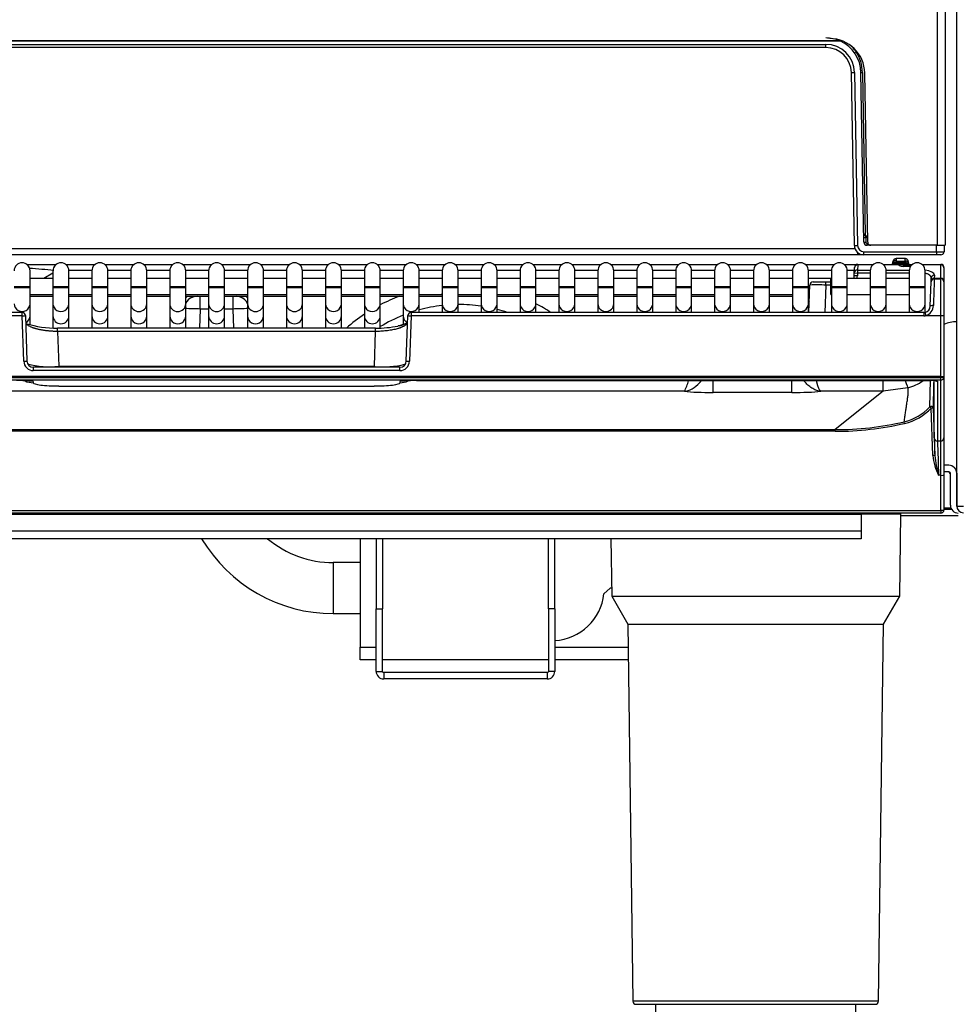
# Model space of a CAD drawing. Header units: millimetres. Extents: x 0 to 287, y 0 to 200.
# Tile 9 of 41: x 39 to 54, y 118 to 133. Entities that reach past the tile are written whole.
import ezdxf
from ezdxf.enums import TextEntityAlignment as Align

# ---------------------------------------------------------------- set-up
doc = ezdxf.new("R2010")
doc.units = ezdxf.units.MM
doc.layers.add('130.666_BW4C_CTM', color=7, linetype='Continuous')
doc.layers.add('Standard', color=7, linetype='Continuous')
doc.styles.add('SEACAD_Arial', font='arial.ttf')
doc.dimstyles.new('ISO', dxfattribs={"dimtxt": 3, "dimasz": 3, "dimexe": 1.5, "dimexo": 0, "dimgap": 1.5, "dimtad": 1, "dimdec": 0, "dimlfac": 10, "dimtxsty": 'SEACAD_Arial', "dimblk1": '_SE_FILLED', "dimblk2": '_SE_FILLED', "dimsah": 1, "dimcen": 1.5, "dimazin": 0, "dimtfac": 1, "dimtdec": 3, "dimtmove": 0, "dimatfit": 3, "dimfxl": 1, "dimtolj": 1, "dimarcsym": 0})

# ---------------------------------------------------------------- blocks, each defined once
blk = doc.blocks.new('SE')
at = {"layer": '130.666_BW4C_CTM', "color": 7, "linetype": 'Continuous'}
for p, q in [((53.59, 125.351), (53.59, 167.669)), ((53.289, 129.439), (53.289, 146.019)), ((53.409, 146.019), (53.409, 129.439)), ((51.767, 132.639), (32.21, 132.639)), ((51.756, 132.644), (32.221, 132.644)), ((32.439, 132.588), (51.538, 132.588)), ((51.538, 132.539), (32.439, 132.539)), ((51.538, 132.539), (51.538, 132.588)), ((52.011, 132.474), (52.011, 132.493)), ((51.985, 129.436), (51.938, 132.146)), ((51.988, 132.146), (52.035, 129.436)), ((52.134, 129.488), (52.088, 132.148)), ((52.111, 132.148), (52.154, 129.603)), ((52.194, 129.488), (52.148, 132.138)), ((52.162, 129.588), (52.157, 129.589)), ((52.162, 129.589), (52.193, 129.589)), ((52.193, 129.559), (52.163, 129.559)), ((52.163, 129.559), (52.164, 129.488)), ((31.982, 129.387), (51.996, 129.387)), ((52.184, 129.469), (52.199, 129.469)), ((52.184, 129.439), (52.184, 129.469)), ((53.271, 129.439), (52.184, 129.439)), ((53.27, 129.338), (53.271, 129.439)), ((53.271, 129.439), (53.391, 129.439)), ((53.289, 129.439), (53.409, 129.439)), ((53.391, 129.439), (53.39, 129.338)), ((52.038, 129.289), (31.94, 129.289)), ((52.038, 129.289), (52.038, 129.326)), ((52.12, 129.289), (52.038, 129.289)), ((52.135, 129.338), (53.27, 129.338)), ((52.135, 129.289), (52.135, 129.338)), ((53.27, 129.289), (52.135, 129.289)), ((52.784, 129.229), (52.638, 129.229)), ((53.27, 129.338), (53.27, 129.289)), ((53.34, 129.289), (53.27, 129.289)), ((39.014, 129.139), (39.474, 129.139)), ((39.624, 129.139), (40.084, 129.139)), ((40.234, 129.139), (40.694, 129.139)), ((40.844, 129.139), (41.304, 129.139)), ((41.454, 129.139), (41.914, 129.139)), ((42.064, 129.139), (42.524, 129.139)), ((42.674, 129.139), (43.134, 129.139)), ((43.284, 129.139), (43.744, 129.139)), ((43.894, 129.139), (44.354, 129.139)), ((44.504, 129.139), (44.964, 129.139)), ((45.114, 129.139), (45.574, 129.139)), ((45.724, 129.139), (46.184, 129.139)), ((46.334, 129.139), (46.794, 129.139)), ((46.944, 129.139), (47.404, 129.139)), ((47.554, 129.139), (48.014, 129.139)), ((48.164, 129.139), (48.624, 129.139)), ((48.774, 129.139), (49.234, 129.139)), ((49.384, 129.139), (49.844, 129.139)), ((49.994, 129.139), (50.454, 129.139)), ((50.604, 129.139), (51.064, 129.139)), ((51.214, 129.139), (51.674, 129.139)), ((51.824, 129.139), (52.033, 129.139)), ((51.984, 129.006), (51.987, 129.087)), ((51.987, 129.087), (51.987, 129.091)), ((52.037, 129.132), (52.034, 129.05)), ((52.034, 129.05), (52.034, 129.004)), ((52.034, 129.05), (52.234, 129.05)), ((52.037, 129.139), (52.037, 129.132)), ((52.037, 129.139), (52.284, 129.139)), ((52.275, 129.132), (52.037, 129.132)), ((52.434, 129.139), (52.673, 129.139)), ((52.675, 129.132), (52.443, 129.132)), ((52.483, 129.05), (52.844, 129.05)), ((52.587, 129.154), (52.584, 129.15)), ((52.591, 129.17), (52.589, 129.162)), ((52.59, 129.168), (52.59, 129.181)), ((52.617, 129.169), (52.623, 129.169)), ((52.622, 129.169), (52.64, 129.169)), ((52.64, 129.203), (52.639, 129.189)), ((52.639, 129.189), (52.781, 129.189)), ((52.64, 129.169), (52.782, 129.169)), ((52.64, 129.169), (52.64, 129.15)), ((52.782, 129.15), (52.64, 129.15)), ((52.64, 129.139), (52.64, 129.15)), ((52.673, 129.138), (52.673, 129.139)), ((52.673, 129.139), (52.753, 129.139)), ((52.675, 129.132), (52.673, 129.138)), ((52.753, 129.139), (52.894, 129.139)), ((52.753, 129.139), (52.753, 129.109)), ((52.865, 129.109), (52.754, 129.109)), ((52.864, 129.107), (52.754, 129.107)), ((52.782, 129.15), (52.782, 129.169)), ((52.831, 129.161), (52.831, 129.139)), ((53.045, 129.139), (53.339, 129.139)), ((53.339, 129.132), (53.053, 129.132)), ((53.339, 129.132), (53.339, 129.139)), ((53.339, 128.921), (53.339, 129.132)), ((53.389, 129.089), (53.389, 129.085)), ((53.389, 129.085), (53.389, 128.875)), ((39.064, 128.789), (39.064, 129.039)), ((39.424, 128.919), (39.064, 128.919)), ((39.424, 129.002), (39.28, 128.919)), ((39.424, 129.039), (39.424, 128.789)), ((40.034, 129.041), (39.674, 129.041)), ((39.674, 128.789), (39.674, 129.039)), ((40.034, 128.919), (39.674, 128.919)), ((40.034, 129.039), (40.034, 128.789)), ((40.644, 129.041), (40.284, 129.041)), ((40.284, 128.789), (40.284, 129.039)), ((40.644, 128.919), (40.284, 128.919)), ((40.644, 129.039), (40.644, 128.789)), ((41.254, 129.041), (40.894, 129.041)), ((40.894, 128.789), (40.894, 129.039)), ((41.254, 128.919), (40.894, 128.919)), ((41.254, 129.039), (41.254, 128.789)), ((41.864, 129.041), (41.504, 129.041)), ((41.504, 128.789), (41.504, 129.039)), ((41.864, 128.919), (41.504, 128.919)), ((41.864, 129.039), (41.864, 128.789)), ((42.474, 129.041), (42.114, 129.041)), ((42.114, 128.789), (42.114, 129.039)), ((42.474, 128.919), (42.114, 128.919)), ((42.474, 129.039), (42.474, 128.789)), ((43.084, 129.041), (42.724, 129.041)), ((42.724, 128.789), (42.724, 129.039)), ((43.084, 128.919), (42.724, 128.919)), ((43.084, 129.039), (43.084, 128.789)), ((43.694, 129.041), (43.334, 129.041)), ((43.334, 128.789), (43.334, 129.039)), ((43.694, 128.919), (43.334, 128.919)), ((43.694, 129.039), (43.694, 128.789)), ((44.304, 129.041), (43.944, 129.041)), ((43.944, 128.789), (43.944, 129.039)), ((44.304, 128.919), (43.944, 128.919)), ((44.304, 129.039), (44.304, 128.789)), ((44.914, 129.041), (44.554, 129.041)), ((44.554, 128.789), (44.554, 129.039)), ((44.914, 128.919), (44.554, 128.919)), ((44.914, 129.039), (44.914, 128.789)), ((45.524, 129.041), (45.164, 129.041)), ((45.164, 128.789), (45.164, 129.039)), ((45.489, 128.919), (45.164, 128.919)), ((45.524, 128.919), (45.489, 128.919)), ((45.524, 129.039), (45.524, 128.789)), ((46.134, 129.041), (45.774, 129.041)), ((45.774, 128.789), (45.774, 129.039)), ((46.134, 128.919), (45.774, 128.919)), ((46.134, 129.039), (46.134, 128.789)), ((46.744, 129.041), (46.384, 129.041)), ((46.384, 128.789), (46.384, 129.039)), ((46.744, 128.919), (46.384, 128.919)), ((46.744, 129.039), (46.744, 128.789)), ((47.354, 129.041), (46.994, 129.041)), ((46.994, 128.789), (46.994, 129.039)), ((47.354, 128.919), (46.994, 128.919)), ((47.354, 129.039), (47.354, 128.789)), ((47.964, 129.041), (47.604, 129.041)), ((47.604, 128.789), (47.604, 129.039)), ((47.964, 128.919), (47.604, 128.919)), ((47.964, 129.039), (47.964, 128.789)), ((48.574, 129.041), (48.214, 129.041)), ((48.214, 128.789), (48.214, 129.039)), ((48.574, 128.919), (48.214, 128.919)), ((48.574, 129.039), (48.574, 128.789)), ((49.184, 129.041), (48.824, 129.041)), ((48.824, 128.789), (48.824, 129.039)), ((49.184, 128.919), (48.824, 128.919)), ((49.184, 129.039), (49.184, 128.789)), ((49.794, 129.041), (49.434, 129.041)), ((49.434, 128.789), (49.434, 129.039)), ((49.794, 128.919), (49.434, 128.919)), ((49.794, 129.039), (49.794, 128.789)), ((50.404, 129.041), (50.044, 129.041)), ((50.044, 128.789), (50.044, 129.039)), ((50.404, 128.919), (50.044, 128.919)), ((50.404, 129.039), (50.404, 128.789)), ((51.014, 129.041), (50.654, 129.041)), ((50.654, 128.789), (50.654, 129.039)), ((51.014, 128.919), (50.654, 128.919)), ((51.014, 129.039), (51.014, 128.789)), ((51.624, 129.041), (51.264, 129.041)), ((51.264, 128.789), (51.264, 129.039)), ((51.614, 128.919), (51.264, 128.919)), ((51.614, 128.669), (51.614, 128.919)), ((51.624, 128.919), (51.614, 128.919)), ((51.624, 129.039), (51.624, 128.789)), ((51.985, 129.041), (51.874, 129.041)), ((51.874, 128.789), (51.874, 129.039)), ((52.234, 128.919), (51.874, 128.919)), ((51.982, 128.96), (51.984, 129.006)), ((52.032, 128.959), (51.982, 128.96)), ((51.984, 129.006), (52.034, 129.004)), ((52.034, 129.004), (52.032, 128.959)), ((52.234, 129.004), (52.034, 129.004)), ((52.234, 129.039), (52.234, 128.789)), ((52.484, 128.789), (52.484, 129.039)), ((52.844, 129.004), (52.484, 129.004)), ((52.844, 128.919), (52.484, 128.919)), ((52.844, 129.039), (52.844, 128.789)), ((53.094, 128.789), (53.094, 129.039)), ((53.187, 128.877), (53.189, 128.925)), ((53.239, 128.97), (53.237, 128.921)), ((53.237, 128.921), (53.339, 128.921)), ((53.237, 128.914), (53.339, 128.914)), ((53.339, 128.914), (53.339, 128.921)), ((53.339, 128.335), (53.339, 128.914)), ((39.064, 128.789), (38.814, 128.789)), ((39.064, 128.769), (38.814, 128.769)), ((39.064, 128.769), (39.064, 128.789)), ((39.064, 128.523), (39.064, 128.769)), ((39.674, 128.789), (39.424, 128.789)), ((39.424, 128.789), (39.424, 128.769)), ((39.674, 128.769), (39.424, 128.769)), ((39.424, 128.769), (39.424, 128.523)), ((39.674, 128.769), (39.674, 128.789)), ((39.674, 128.523), (39.674, 128.769)), ((40.284, 128.789), (40.034, 128.789)), ((40.034, 128.789), (40.034, 128.769)), ((40.284, 128.769), (40.034, 128.769)), ((40.034, 128.769), (40.034, 128.523)), ((40.284, 128.769), (40.284, 128.789)), ((40.284, 128.523), (40.284, 128.769)), ((40.894, 128.789), (40.644, 128.789)), ((40.644, 128.789), (40.644, 128.769)), ((40.894, 128.769), (40.644, 128.769)), ((40.644, 128.769), (40.644, 128.523)), ((40.894, 128.769), (40.894, 128.789)), ((40.894, 128.523), (40.894, 128.769)), ((41.504, 128.789), (41.254, 128.789)), ((41.254, 128.789), (41.254, 128.769)), ((41.504, 128.769), (41.254, 128.769)), ((41.254, 128.769), (41.254, 128.523)), ((41.504, 128.769), (41.504, 128.789)), ((41.504, 128.523), (41.504, 128.769)), ((42.114, 128.789), (41.864, 128.789)), ((41.864, 128.789), (41.864, 128.769)), ((42.114, 128.769), (41.864, 128.769)), ((41.864, 128.769), (41.864, 128.523)), ((42.114, 128.769), (42.114, 128.789)), ((42.114, 128.523), (42.114, 128.769)), ((42.724, 128.789), (42.474, 128.789)), ((42.474, 128.789), (42.474, 128.769)), ((42.724, 128.769), (42.474, 128.769)), ((42.474, 128.769), (42.474, 128.523)), ((42.724, 128.769), (42.724, 128.789)), ((42.724, 128.523), (42.724, 128.769)), ((43.334, 128.789), (43.084, 128.789)), ((43.084, 128.789), (43.084, 128.769)), ((43.334, 128.769), (43.084, 128.769)), ((43.084, 128.769), (43.084, 128.523)), ((43.334, 128.769), (43.334, 128.789)), ((43.334, 128.523), (43.334, 128.769)), ((43.944, 128.789), (43.694, 128.789)), ((43.694, 128.789), (43.694, 128.769)), ((43.944, 128.769), (43.694, 128.769)), ((43.694, 128.769), (43.694, 128.523)), ((43.944, 128.769), (43.944, 128.789)), ((43.944, 128.523), (43.944, 128.769)), ((44.554, 128.789), (44.304, 128.789)), ((44.304, 128.789), (44.304, 128.769)), ((44.554, 128.769), (44.304, 128.769)), ((44.304, 128.769), (44.304, 128.523)), ((44.554, 128.769), (44.554, 128.789)), ((44.554, 128.523), (44.554, 128.769)), ((45.164, 128.789), (44.914, 128.789)), ((44.914, 128.789), (44.914, 128.769)), ((45.164, 128.769), (44.914, 128.769)), ((44.914, 128.769), (44.914, 128.523)), ((45.164, 128.769), (45.164, 128.789)), ((45.164, 128.523), (45.164, 128.769)), ((45.774, 128.789), (45.524, 128.789)), ((45.524, 128.789), (45.524, 128.769)), ((45.774, 128.769), (45.524, 128.769)), ((45.524, 128.769), (45.524, 128.523)), ((45.774, 128.769), (45.774, 128.789)), ((45.774, 128.523), (45.774, 128.769)), ((46.384, 128.789), (46.134, 128.789)), ((46.134, 128.789), (46.134, 128.769)), ((46.384, 128.769), (46.134, 128.769)), ((46.134, 128.769), (46.134, 128.523)), ((46.384, 128.769), (46.384, 128.789)), ((46.384, 128.523), (46.384, 128.769)), ((46.994, 128.789), (46.744, 128.789)), ((46.744, 128.789), (46.744, 128.769)), ((46.994, 128.769), (46.744, 128.769)), ((46.744, 128.769), (46.744, 128.523)), ((46.994, 128.769), (46.994, 128.789)), ((46.994, 128.523), (46.994, 128.769)), ((47.604, 128.789), (47.354, 128.789)), ((47.354, 128.789), (47.354, 128.769)), ((47.604, 128.769), (47.354, 128.769)), ((47.354, 128.769), (47.354, 128.523)), ((47.604, 128.769), (47.604, 128.789)), ((47.604, 128.523), (47.604, 128.769)), ((48.214, 128.789), (47.964, 128.789)), ((47.964, 128.789), (47.964, 128.769)), ((48.214, 128.769), (47.964, 128.769)), ((47.964, 128.769), (47.964, 128.523)), ((48.214, 128.769), (48.214, 128.789)), ((48.214, 128.523), (48.214, 128.769)), ((48.824, 128.789), (48.574, 128.789)), ((48.574, 128.789), (48.574, 128.769)), ((48.824, 128.769), (48.574, 128.769)), ((48.574, 128.769), (48.574, 128.523)), ((48.824, 128.769), (48.824, 128.789)), ((48.824, 128.523), (48.824, 128.769)), ((49.434, 128.789), (49.184, 128.789)), ((49.184, 128.789), (49.184, 128.769)), ((49.434, 128.769), (49.184, 128.769)), ((49.184, 128.769), (49.184, 128.523)), ((49.434, 128.769), (49.434, 128.789)), ((49.434, 128.523), (49.434, 128.769)), ((50.044, 128.789), (49.794, 128.789)), ((49.794, 128.789), (49.794, 128.769)), ((50.044, 128.769), (49.794, 128.769)), ((49.794, 128.769), (49.794, 128.523)), ((50.044, 128.769), (50.044, 128.789)), ((50.044, 128.523), (50.044, 128.769)), ((50.654, 128.789), (50.404, 128.789)), ((50.404, 128.789), (50.404, 128.769)), ((50.654, 128.769), (50.404, 128.769)), ((50.404, 128.769), (50.404, 128.523)), ((50.654, 128.769), (50.654, 128.789)), ((50.654, 128.523), (50.654, 128.769)), ((51.264, 128.789), (51.014, 128.789)), ((51.014, 128.789), (51.014, 128.769)), ((51.264, 128.769), (51.014, 128.769)), ((51.014, 128.769), (51.014, 128.523)), ((51.264, 128.769), (51.264, 128.789)), ((51.264, 128.523), (51.264, 128.769)), ((51.272, 128.385), (51.287, 128.816)), ((51.337, 128.864), (51.537, 128.864)), ((51.537, 128.814), (51.522, 128.385)), ((51.537, 128.814), (51.537, 128.864)), ((51.537, 128.864), (51.614, 128.864)), ((51.614, 128.814), (51.537, 128.814)), ((51.874, 128.789), (51.624, 128.789)), ((51.624, 128.789), (51.624, 128.769)), ((51.874, 128.769), (51.624, 128.769)), ((51.624, 128.769), (51.624, 128.523)), ((51.874, 128.769), (51.874, 128.789)), ((51.874, 128.523), (51.874, 128.769)), ((52.484, 128.789), (52.234, 128.789)), ((52.234, 128.789), (52.234, 128.769)), ((52.484, 128.769), (52.234, 128.769)), ((52.234, 128.769), (52.234, 128.523)), ((52.484, 128.769), (52.484, 128.789)), ((52.484, 128.523), (52.484, 128.769)), ((53.094, 128.789), (52.844, 128.789)), ((52.844, 128.789), (52.844, 128.769)), ((53.094, 128.769), (52.844, 128.769)), ((52.844, 128.769), (52.844, 128.523)), ((53.094, 128.769), (53.094, 128.789)), ((53.094, 128.523), (53.094, 128.769)), ((53.174, 128.483), (53.187, 128.866)), ((53.187, 128.866), (53.187, 128.877)), ((53.389, 128.875), (53.389, 128.864)), ((53.389, 128.864), (53.389, 128.338)), ((39.064, 128.669), (39.424, 128.669)), ((39.064, 128.639), (39.424, 128.639)), ((39.674, 128.669), (40.034, 128.669)), ((39.674, 128.639), (40.034, 128.639)), ((40.284, 128.669), (40.644, 128.669)), ((40.284, 128.639), (40.644, 128.639)), ((40.894, 128.669), (41.261, 128.669)), ((40.894, 128.639), (41.254, 128.639)), ((41.504, 128.669), (41.864, 128.669)), ((41.504, 128.639), (41.864, 128.639)), ((41.732, 128.439), (41.732, 128.639)), ((42.114, 128.669), (42.474, 128.669)), ((42.114, 128.639), (42.474, 128.639)), ((42.246, 128.439), (42.246, 128.639)), ((42.721, 128.669), (43.084, 128.669)), ((42.724, 128.639), (43.084, 128.639)), ((43.334, 128.669), (43.694, 128.669)), ((43.334, 128.639), (43.694, 128.639)), ((43.944, 128.669), (44.304, 128.669)), ((43.944, 128.639), (44.304, 128.639)), ((44.554, 128.669), (44.914, 128.669)), ((44.554, 128.639), (44.914, 128.639)), ((45.164, 128.669), (45.489, 128.669)), ((45.164, 128.639), (45.524, 128.639)), ((45.489, 128.669), (45.524, 128.669)), ((45.774, 128.669), (46.134, 128.669)), ((45.774, 128.639), (46.134, 128.639)), ((46.384, 128.669), (46.744, 128.669)), ((46.384, 128.639), (46.744, 128.639)), ((46.994, 128.669), (47.354, 128.669)), ((46.994, 128.639), (47.354, 128.639)), ((47.604, 128.669), (47.964, 128.669)), ((47.604, 128.639), (47.964, 128.639)), ((48.214, 128.669), (48.574, 128.669)), ((48.214, 128.639), (48.574, 128.639)), ((48.824, 128.669), (49.184, 128.669)), ((48.824, 128.639), (49.184, 128.639)), ((49.434, 128.669), (49.794, 128.669)), ((49.434, 128.639), (49.794, 128.639)), ((50.044, 128.669), (50.404, 128.669)), ((50.044, 128.639), (50.404, 128.639)), ((50.654, 128.669), (51.014, 128.669)), ((50.654, 128.639), (51.014, 128.639)), ((51.264, 128.669), (51.282, 128.669)), ((51.264, 128.639), (51.281, 128.639)), ((51.614, 128.669), (51.624, 128.669)), ((51.874, 128.669), (52.234, 128.669)), ((52.484, 128.669), (52.844, 128.669)), ((39.064, 128.331), (39.064, 128.523)), ((39.424, 128.523), (39.424, 128.331)), ((39.674, 128.331), (39.674, 128.523)), ((40.034, 128.523), (40.034, 128.331)), ((40.284, 128.331), (40.284, 128.523)), ((40.644, 128.523), (40.644, 128.331)), ((40.894, 128.331), (40.894, 128.523)), ((41.254, 128.523), (41.254, 128.331)), ((41.504, 128.331), (41.504, 128.523)), ((41.732, 128.439), (41.721, 128.14)), ((41.864, 128.439), (41.732, 128.439)), ((41.864, 128.523), (41.864, 128.331)), ((42.114, 128.331), (42.114, 128.523)), ((42.246, 128.439), (42.114, 128.439)), ((42.256, 128.14), (42.246, 128.439)), ((42.474, 128.523), (42.474, 128.331)), ((42.724, 128.331), (42.724, 128.523)), ((43.084, 128.523), (43.084, 128.331)), ((43.334, 128.331), (43.334, 128.523)), ((43.694, 128.523), (43.694, 128.331)), ((43.944, 128.331), (43.944, 128.523)), ((44.304, 128.523), (44.304, 128.331)), ((44.554, 128.331), (44.554, 128.523)), ((44.914, 128.523), (44.914, 128.331)), ((45.164, 128.385), (45.164, 128.523)), ((45.524, 128.523), (45.524, 128.385)), ((45.774, 128.385), (45.774, 128.523)), ((46.134, 128.523), (46.134, 128.385)), ((46.384, 128.385), (46.384, 128.523)), ((46.744, 128.523), (46.744, 128.385)), ((46.994, 128.385), (46.994, 128.523)), ((47.354, 128.523), (47.354, 128.385)), ((47.604, 128.385), (47.604, 128.523)), ((47.964, 128.523), (47.964, 128.385)), ((48.214, 128.385), (48.214, 128.523)), ((48.574, 128.523), (48.574, 128.385)), ((48.824, 128.385), (48.824, 128.523)), ((49.184, 128.523), (49.184, 128.385)), ((49.434, 128.385), (49.434, 128.523)), ((49.794, 128.523), (49.794, 128.385)), ((50.044, 128.385), (50.044, 128.523)), ((50.404, 128.523), (50.404, 128.385)), ((50.654, 128.385), (50.654, 128.523)), ((51.014, 128.523), (51.014, 128.385)), ((51.264, 128.385), (51.264, 128.523)), ((51.624, 128.523), (51.624, 128.385)), ((51.874, 128.385), (51.874, 128.523)), ((52.234, 128.523), (52.234, 128.385)), ((52.484, 128.385), (52.484, 128.523)), ((52.844, 128.523), (52.844, 128.385)), ((53.094, 128.386), (53.094, 128.523)), ((38.941, 128.385), (30.904, 128.385)), ((38.941, 128.332), (30.904, 128.332)), ((38.941, 128.332), (38.941, 128.385)), ((38.966, 127.62), (38.941, 128.332)), ((38.991, 128.337), (39.016, 127.624)), ((39.064, 128.195), (39.064, 128.331)), ((39.424, 128.331), (39.424, 128.143)), ((39.674, 128.14), (39.674, 128.331)), ((40.034, 128.331), (40.034, 128.14)), ((40.284, 128.14), (40.284, 128.331)), ((40.644, 128.331), (40.644, 128.14)), ((40.894, 128.14), (40.894, 128.331)), ((41.254, 128.331), (41.254, 128.14)), ((41.504, 128.14), (41.504, 128.331)), ((41.864, 128.331), (41.864, 128.14)), ((42.114, 128.14), (42.114, 128.331)), ((42.474, 128.331), (42.474, 128.14)), ((42.724, 128.14), (42.724, 128.331)), ((43.084, 128.331), (43.084, 128.14)), ((43.334, 128.14), (43.334, 128.331)), ((43.694, 128.331), (43.694, 128.14)), ((43.944, 128.14), (43.944, 128.331)), ((44.304, 128.331), (44.304, 128.14)), ((44.554, 128.144), (44.554, 128.331)), ((44.914, 128.331), (44.914, 128.195)), ((44.962, 127.624), (44.987, 128.337)), ((45.037, 128.332), (45.012, 127.62)), ((45.037, 128.385), (45.037, 128.332)), ((53.074, 128.385), (45.037, 128.385)), ((53.074, 128.332), (45.037, 128.332)), ((53.074, 128.385), (53.074, 128.332)), ((53.339, 128.335), (53.102, 128.335)), ((53.339, 127.381), (53.339, 128.335)), ((53.389, 128.338), (53.389, 127.374)), ((39.497, 128.088), (39.497, 128.14)), ((44.48, 128.14), (39.497, 128.14)), ((44.48, 128.088), (44.48, 128.14)), ((53.59, 128.239), (53.589, 128.239)), ((44.48, 128.088), (39.497, 128.088)), ((39.497, 128.088), (39.517, 127.541)), ((44.461, 127.541), (44.48, 128.088)), ((39.116, 127.473), (39.116, 127.526)), ((44.862, 127.526), (39.116, 127.526)), ((39.517, 127.541), (39.517, 127.526)), ((39.517, 127.541), (44.461, 127.541)), ((44.461, 127.541), (44.461, 127.526)), ((44.862, 127.473), (44.862, 127.526)), ((53.339, 127.381), (30.639, 127.381)), ((30.639, 127.368), (53.339, 127.368)), ((44.862, 127.473), (39.116, 127.473)), ((53.339, 127.368), (53.339, 127.381)), ((53.339, 127.325), (53.339, 127.368)), ((53.389, 127.374), (53.389, 126.421)), ((53.389, 127.374), (53.389, 127.374)), ((53.339, 127.325), (30.639, 127.325)), ((39.115, 127.304), (39.114, 127.283)), ((39.518, 127.23), (39.518, 127.232)), ((39.518, 127.232), (44.46, 127.232)), ((39.518, 127.23), (44.46, 127.23)), ((44.46, 127.23), (44.46, 127.232)), ((44.864, 127.283), (44.863, 127.304)), ((45.124, 127.319), (45.124, 127.318)), ((45.124, 127.319), (53.186, 127.319)), ((45.124, 127.318), (53.186, 127.318)), ((49.771, 127.13), (49.771, 127.318)), ((51.007, 127.13), (51.007, 127.318)), ((52.436, 127.149), (52.436, 127.316)), ((52.825, 127.203), (52.436, 127.149)), ((53.167, 126.904), (53.177, 127.319)), ((53.186, 127.319), (53.186, 127.318)), ((53.237, 126.419), (53.237, 127.317)), ((53.287, 127.306), (53.287, 126.372)), ((53.339, 126.372), (53.339, 127.325)), ((49.32, 127.149), (34.657, 127.149)), ((51.007, 127.13), (49.771, 127.13)), ((52.436, 127.149), (51.457, 127.149)), ((52.436, 127.149), (51.684, 126.548)), ((53.215, 126.143), (53.189, 126.887)), ((53.219, 126.884), (53.245, 126.14)), ((32.293, 126.548), (51.684, 126.548)), ((51.684, 126.522), (32.293, 126.522)), ((51.684, 126.522), (51.684, 126.548)), ((53.287, 126.372), (53.339, 126.372)), ((53.339, 125.832), (53.339, 126.372)), ((53.389, 126.421), (53.389, 125.838)), ((53.464, 125.989), (53.389, 125.989)), ((53.339, 125.832), (53.305, 125.832)), ((53.339, 125.284), (53.339, 125.832)), ((53.464, 125.889), (53.389, 125.889)), ((53.389, 125.838), (53.389, 125.289)), ((53.489, 125.364), (53.489, 125.864)), ((53.589, 125.864), (53.589, 125.364)), ((53.589, 125.364), (53.59, 125.364)), ((53.59, 125.351), (53.695, 125.351)), ((30.639, 125.283), (53.339, 125.283)), ((53.339, 125.239), (30.639, 125.239)), ((52.089, 125.219), (31.889, 125.219)), ((52.089, 125.239), (52.089, 125.219)), ((52.089, 125.229), (52.714, 125.229)), ((52.089, 125.219), (52.089, 124.959)), ((52.697, 123.939), (52.714, 125.229)), ((53.614, 125.196), (52.713, 125.196)), ((53.339, 125.283), (53.339, 125.284)), ((53.339, 125.283), (53.339, 125.239)), ((53.498, 125.316), (53.389, 125.316)), ((53.509, 125.296), (53.389, 125.296)), ((53.389, 125.289), (53.389, 125.287)), ((53.389, 125.289), (53.389, 125.289)), ((52.089, 124.959), (31.889, 124.959)), ((52.089, 124.959), (52.089, 124.839)), ((52.089, 124.839), (31.889, 124.839)), ((44.239, 124.839), (44.239, 123.139)), ((44.489, 124.839), (44.489, 123.739)), ((44.589, 124.839), (44.589, 123.739)), ((47.189, 123.739), (47.189, 124.839)), ((47.289, 123.739), (47.289, 124.839)), ((48.169, 124.839), (48.181, 123.939)), ((43.818, 124.464), (43.818, 123.664)), ((44.239, 124.464), (43.818, 124.464)), ((48.158, 124.064), (48.059, 123.975)), ((48.179, 124.064), (48.158, 124.064)), ((48.181, 123.939), (52.697, 123.939)), ((48.181, 123.939), (48.436, 123.497)), ((52.442, 123.497), (52.697, 123.939)), ((43.818, 123.664), (44.239, 123.664)), ((44.489, 122.759), (44.489, 123.739)), ((44.489, 123.739), (44.589, 123.739)), ((44.589, 122.759), (44.589, 123.739)), ((47.289, 123.739), (47.189, 123.739)), ((47.189, 123.739), (47.189, 122.759)), ((47.289, 123.739), (47.289, 122.759)), ((48.436, 123.497), (52.442, 123.497)), ((48.436, 123.497), (48.513, 117.588)), ((52.364, 117.588), (52.442, 123.497)), ((44.239, 122.939), (44.239, 123.139)), ((44.239, 123.139), (44.489, 123.139)), ((47.289, 123.139), (48.44, 123.139)), ((44.489, 122.939), (44.239, 122.939)), ((44.589, 122.947), (47.189, 122.947)), ((47.189, 122.939), (44.589, 122.939)), ((48.443, 122.939), (47.289, 122.939)), ((44.489, 122.759), (44.589, 122.759)), ((47.169, 122.739), (44.609, 122.739)), ((44.609, 122.739), (44.609, 122.639)), ((47.169, 122.739), (47.169, 122.639)), ((47.289, 122.759), (47.189, 122.759)), ((47.169, 122.639), (44.609, 122.639)), ((52.364, 117.588), (48.513, 117.588)), ((48.563, 117.539), (52.314, 117.539)), ((48.869, 117.539), (48.856, 116.539)), ((52.021, 116.539), (52.008, 117.539))]:
    blk.add_line(p, q, dxfattribs=at)
for centre, radius, start, end in [((51.538, 132.139), 0.55, 66.6534, 90), ((51.598, 132.129), 0.55, 1, 90), ((51.538, 132.139), 0.55, 65.3637, 66.6534), ((51.538, 132.139), 0.55, 1, 65.3637), ((51.538, 132.138), 0.45, 1, 90), ((51.538, 132.139), 0.4, 1, 90), ((51.536, 132.135), 0.584, 35.5601, 50.3558), ((51.516, 132.144), 0.595, 0.3802, 33.6661), ((52.162, 129.619), 0.03, 181, 270), ((51.738, 129.559), 0.426, 359.9957, 4.003), ((52.135, 129.439), 0.15, 181, 270), ((52.135, 129.438), 0.1, 181, 270), ((52.184, 129.489), 0.05, 181, 270), ((52.184, 129.489), 0.02, 181, 270), ((52.244, 129.489), 0.05, 181, 270), ((53.333, 131.41), 2.073, 268.2372, 271.5545), ((53.34, 129.339), 0.05, 270, 310.6129), ((53.342, 129.335), 0.0453, 290.555, 3.9864), ((53.34, 129.339), 0.05, 328.29, 359), ((38.939, 129.039), 0.125, 0, 180), ((25.488, -36.849), 166.479, 85.19329, 85.32495), ((39.549, 129.039), 0.125, 0, 180), ((40.159, 129.039), 0.125, 0, 180), ((40.769, 129.039), 0.125, 0, 180), ((41.379, 129.039), 0.125, 0, 180), ((41.989, 129.039), 0.125, 0, 180), ((42.599, 129.039), 0.125, 0, 180), ((43.209, 129.039), 0.125, 0, 180), ((43.819, 129.039), 0.125, 0, 180), ((44.429, 129.039), 0.125, 0, 180), ((45.039, 129.039), 0.125, 0, 180), ((45.649, 129.039), 0.125, 0, 180), ((46.259, 129.039), 0.125, 0, 180), ((46.869, 129.039), 0.125, 0, 180), ((47.479, 129.039), 0.125, 0, 180), ((48.089, 129.039), 0.125, 0, 180), ((48.699, 129.039), 0.125, 0, 180), ((49.309, 129.039), 0.125, 0, 180), ((49.919, 129.039), 0.125, 0, 180), ((50.529, 129.039), 0.125, 0, 180), ((51.139, 129.039), 0.125, 0, 180), ((51.749, 129.039), 0.125, 0, 180), ((52.037, 129.089), 0.05, 90, 177.9924), ((52.049, 129.081), 0.0644, 140.3141, 154.3167), ((52.037, 129.09), 0.0489, 89.5175, 139.2818), ((52.359, 129.039), 0.125, 0, 180), ((52.56, 129.169), 0.03, 270, 321.3178), ((52.56, 129.169), 0.0297, 279.4591, 288.9069), ((52.622, 129.119), 0.05, 90, 141.3178), ((52.56, 129.169), 0.0297, 329.0406, 353.3515), ((52.56, 129.169), 0.03, 334.7358, 352.8192), ((52.56, 129.169), 0.0295, 352.7783, 358.0333), ((52.673, 129.109), 0.03, 17.712, 90), ((52.673, 129.111), 0.0283, 42.2547, 90.8829), ((52.742, 129.217), 0.107, 247.6148, 263.8291), ((52.753, 129.27), 0.161, 261.9302, 270.3295), ((57.297, 129.495), 4.527, 183.8835, 184.1372), ((52.782, 129.119), 0.05, 23.5782, 90), ((52.969, 129.039), 0.125, 0, 180), ((53.044, 129.109), 0.0298, 89.6038, 97.4672), ((53.045, 129.109), 0.03, 90, 91.612), ((53.339, 129.089), 0.05, 0, 90), ((45.489, 128.794), 0.125, 73.7398, 90), ((51.883, 128.964), 0.1, 333.2563, 357.9924), ((51.883, 128.964), 0.15, 342.5424, 357.9924), ((53.237, 128.864), 0.05, 90, 178), ((53.226, 128.87), 0.0375, 73.4252, 159.0991), ((117.774, 126.654), 64.576, 178.00149, 178.36846), ((117.774, 126.654), 64.576, 177.99492, 178.00149), ((53.339, 128.864), 0.05, 0, 90), ((51.337, 128.814), 0.05, 90, 177.9924), ((51.333, 128.822), 0.041, 109.5703, 188.842), ((51.384, 124.853), 3.964, 87.791, 91.3366), ((41.676, 128.448), 0.189, 110.6204, 157.2545), ((41.682, 128.439), 0.25, 126.8699, 135.4344), ((41.682, 128.439), 0.2, 90, 130.1864), ((42.296, 128.439), 0.2, 49.8136, 90), ((42.301, 128.448), 0.189, 22.7455, 69.3796), ((42.296, 128.439), 0.25, 44.5656, 53.1301), ((45.789, 126.139), 2.669, 110.511, 117.5604), ((45.489, 128.794), 0.125, 270, 286.2602), ((45.789, 126.139), 2.669, 69.0359, 69.489), ((51.432, 128.439), 0.25, 126.8699, 132.2563), ((45.789, 126.139), 2.371, 96.4176, 105.2848), ((45.789, 126.139), 2.371, 81.6328, 90.3625), ((45.789, 126.139), 2.371, 71.3176, 75.4654), ((45.789, 126.139), 2.669, 57.2905, 63.1637), ((51.426, 128.448), 0.189, 142.2495, 149.9104), ((53.068, 128.488), 0.106, 283.3961, 357.3699), ((53.058, 128.495), 0.166, 285.4854, 359.3922), ((38.941, 128.335), 0.05, 2.0271, 90), ((45.789, 126.139), 2.669, 123.8033, 131.4188), ((45.789, 126.139), 2.371, 111.6579, 121.3932), ((45.037, 128.335), 0.05, 90, 177.9729), ((53.073, 128.479), 0.0937, 270.0411, 281.5214), ((39.465, 129.653), 1.513, 252.119, 271.2047), ((44.496, 129.861), 1.721, 269.4649, 281.2263), ((53.589, 127.739), 0.5, 90, 113.5782), ((39.117, 127.627), 0.101, 181.3836, 269.2663), ((39.379, 128.951), 1.417, 255.5183, 275.5619), ((44.602, 128.909), 1.376, 264.1282, 284.2462), ((44.861, 127.627), 0.101, 270.7293, 358.6208), ((38.795, 123.911), 3.408, 84.6188, 89.0207), ((45.182, 123.911), 3.408, 90.9793, 95.3812), ((48.497, 127.574), 0.927, 332.6687, 343.7904), ((52.605, 127.972), 0.8, 285.98, 304.6783), ((130.733, 125.387), 77.529, 178.57276, 178.89327), ((52.585, 127.45), 0.798, 283.103, 316.8782), ((52.585, 127.453), 0.828, 283.0855, 316.8655), ((51.683, 131.335), 4.787, 270.0174, 283.074), ((51.682, 131.347), 4.825, 270.0267, 283.0611), ((113.101, 128.111), 59.839, 181.66535, 182.18252), ((54.135, 126.241), 0.925, 186.0892, 206.255), ((54.717, 126.268), 1.477, 184.9411, 197.1555), ((53.464, 125.864), 0.125, 0, 90), ((53.439, 125.839), 0.05, 0, 90), ((53.464, 125.864), 0.025, 0, 90), ((53.614, 125.364), 0.125, 180, 270), ((53.614, 125.364), 0.025, 180, 194.5337), ((53.695, 125.351), 0.105, 180, 270), ((52.704, 125.229), 0.01, 359.25, 90), ((53.339, 125.289), 0.05, 270, 357.9924), ((43.818, 126.064), 2.4, 210.6916, 270), ((43.818, 126.064), 1.6, 229.9626, 270), ((47.239, 124.064), 0.825, 273.4746, 353.7937), ((44.609, 122.759), 0.12, 180, 270), ((44.609, 122.759), 0.02, 180, 270), ((47.169, 122.759), 0.02, 270, 0), ((47.169, 122.759), 0.12, 270, 360), ((48.563, 117.589), 0.05, 180.75, 270), ((52.314, 117.589), 0.05, 270, 359.25)]:
    blk.add_arc(centre, radius, start, end, dxfattribs=at)
for centre, major_axis, ratio, start_param, end_param in [((52.011, 132.475), (0.0245, 0.0174), 0.014231, 3.141593, 4.702286), ((51.988, 132.147), (-0.05, -0.0009), 0.013088, 0, 1.570568), ((52.118, 132.149), (0.03, 0.0005), 0.015272, 3.141593, 4.467479), ((52.163, 129.559), (-0.03, -0.0005), 0.008725, 0, 1.570644), ((52.035, 129.437), (-0.05, -0.0009), 0.013088, 0, 1.570568), ((52.164, 129.489), (-0.03, -0.0005), 0.008725, 0, 1.570644), ((52.64, 129.166), (0.05, -0.0018), 0.743743, 1.596862, 3.141593), ((52.034, 129.004), (-0.05, 0.0018), 0.927104, 4.744877, 6.283185), ((52.037, 129.085), (-0.05, 0.0018), 0.927104, 4.744877, 6.283185), ((52.639, 129.159), (0.0496, -0.0062), 0.596975, 1.645867, 3.141593), ((52.673, 129.108), (0.03, 0.0011), 0.989056, 0.295051, 1.53614), ((52.675, 129.104), (-0.026, -0.0149), 0.906527, 3.118274, 4.23323), ((52.753, 129.138), (0.0801, -0.0003), 0.38754, 3.362237, 4.725478), ((52.754, 129.079), (0, -0.03), 0.002042, 2.757619, 3.165935), ((52.781, 129.159), (0.05, 0.0018), 0.599764, 0, 1.549775), ((52.782, 129.119), (0.05, 0.0018), 0.624766, 0.637964, 1.548899), ((52.78, 129.176), (0.05, 0.0018), 0.939625, 0, 0.26018), ((53.339, 129.085), (-0.05, 0), 0.927184, 3.141593, 4.712389), ((53.039, 128.97), (-0.2, -0.001), 0.403684, 3.124748, 4.434139), ((53.237, 128.875), (0.05, -0.0017), 0.927105, 1.60316, 3.141593), ((53.239, 128.923), (0.05, -0.0017), 0.927105, 1.60316, 3.141593), ((53.339, 128.875), (0.05, 0), 0.927184, 0, 1.570796), ((38.939, 128.523), (-0.125, 0), 0.984808, 0, 3.141593), ((39.549, 128.523), (-0.125, 0), 0.984808, 0, 3.141593), ((40.159, 128.523), (-0.125, 0), 0.984808, 0, 3.141593), ((40.769, 128.523), (0.125, 0), 0.984808, 3.141593, 6.283185), ((41.379, 128.523), (0.125, 0), 0.984808, 3.141593, 6.283185), ((41.989, 128.523), (0.125, 0), 0.984808, 3.141593, 6.283185), ((42.599, 128.523), (0.125, 0), 0.984808, 3.141593, 6.283185), ((43.209, 128.523), (0.125, 0), 0.984808, 3.141593, 6.283185), ((43.819, 128.523), (-0.125, 0), 0.984808, 0, 3.141593), ((44.429, 128.523), (-0.125, 0), 0.984808, 0, 3.141593), ((45.039, 128.523), (-0.125, 0), 0.984808, 0, 3.141593), ((45.649, 128.523), (-0.125, 0), 0.984808, 0, 3.141593), ((46.259, 128.523), (-0.125, 0), 0.984808, 0, 3.141593), ((46.869, 128.523), (-0.125, 0), 0.984808, 0, 3.141593), ((47.479, 128.523), (-0.125, 0), 0.984808, 0, 3.141593), ((48.089, 128.523), (0.125, 0), 0.984808, 3.141593, 6.283185), ((48.699, 128.523), (-0.125, 0), 0.984808, 0, 3.141593), ((49.309, 128.523), (-0.125, 0), 0.984808, 0, 3.141593), ((49.919, 128.523), (-0.125, 0), 0.984808, 0, 3.141593), ((50.529, 128.523), (-0.125, 0), 0.984808, 0, 3.141593), ((51.139, 128.523), (-0.125, 0), 0.984808, 0, 3.141593), ((51.749, 128.523), (-0.125, 0), 0.984808, 0, 3.141593), ((52.359, 128.523), (-0.125, 0), 0.984808, 0, 3.141593), ((52.969, 128.523), (-0.125, 0), 0.984808, 0, 3.141593), ((53.224, 128.481), (-0.05, 0.0017), 0.234798, 4.720588, 6.283185), ((38.941, 128.335), (-0.05, -0.0018), 0.052303, 1.568945, 3.151218), ((38.939, 128.331), (0.125, 0), 0.984808, 5.222844, 6.283185), ((39.549, 128.331), (0.125, 0), 0.984808, 3.141593, 6.283185), ((40.159, 128.331), (0.125, 0), 0.984808, 3.141593, 6.283185), ((40.769, 128.331), (-0.125, 0), 0.984808, 0, 3.141593), ((41.379, 128.331), (-0.125, 0), 0.984808, 0, 3.141593), ((41.989, 128.331), (0.125, 0), 0.984808, 3.141593, 6.283185), ((42.599, 128.331), (-0.125, 0), 0.984808, 0, 3.141593), ((43.209, 128.331), (0.125, 0), 0.984808, 3.141593, 6.283185), ((43.819, 128.331), (0.125, 0), 0.984808, 3.141593, 6.283185), ((44.429, 128.331), (0.125, 0), 0.984808, 3.141593, 6.283185), ((45.039, 128.331), (0.125, 0), 0.984808, 3.141593, 4.140571), ((45.037, 128.335), (0.05, -0.0018), 0.052303, 3.131967, 4.71424), ((53.074, 128.49), (-0.005, -0.157), 0.952321, 0.028628, 0.220708), ((53.102, 128.338), (0.01, -0.049), 0.010479, 3.131042, 4.76369), ((53.339, 128.338), (0.05, 0), 0.052336, 4.712389, 6.283185), ((44.487, 128.288), (-0.55, -0.002), 0.27193, -3.987499, -3.592153), ((38.966, 127.622), (-0.05, -0.0018), 0.052303, 1.568945, 3.151218), ((39.116, 127.625), (0.005, 0.152), 0.986143, 1.639832, 3.173843), ((44.862, 127.625), (-0.005, 0.152), 0.986143, 3.109343, 4.643353), ((45.012, 127.622), (0.05, -0.0018), 0.052303, 3.131967, 4.71424), ((53.339, 127.374), (0.05, 0), 0.1256, 0, 1.570796), ((53.339, 127.374), (0.05, 0), 0.123749, 0, 1.570796), ((53.339, 127.374), (-0.05, 0), 0.121869, 1.570796, 3.141593), ((53.339, 127.374), (-0.05, 0), 0.992546, 1.570796, 3.141593), ((39.114, 127.581), (0.3, -0.013), 0.992533, 4.313759, 4.754489), ((39.514, 127.283), (0.4, 0), 0.125516, 3.136403, 4.721113), ((44.463, 127.283), (-0.4, 0), 0.125516, 1.562073, 3.146782), ((44.864, 127.581), (-0.3, -0.013), 0.992533, 1.528696, 1.969766), ((52.674, 127.73), (0.153, -0.528), 0.034069, -0.686241, -0.066542), ((53.187, 127.306), (-0.1, 0), 0.123668, 3.141689, 4.718681), ((53.287, 127.356), (-0.05, 0), 0.992546, 0.972178, 1.570796), ((49.775, 127.184), (-0.6, 0), 0.089045, 0.71088, 1.563418), ((51.002, 127.184), (0.6, 0), 0.089045, 4.719767, 5.572305), ((53.189, 126.883), (0.03, -0.0006), 0.996897, 0.055263, 2.401047), ((53.189, 126.883), (-0.0219, 0.0205), 0.089156, 4.795905, 6.229834), ((53.189, 126.883), (0.03, 0.001), 0.121796, 0.004381, 1.566545), ((52.772, 126.643), (-0.0068, 0.0292), 0.027683, 4.831399, 6.205657), ((53.287, 126.421), (0.05, 0), 0.992546, 3.177279, 4.712389), ((53.261, 125.754), (-0.024, 0.67), 0.004346, 0.122019, 0.956973), ((53.339, 126.421), (0.05, 0), 0.992546, 4.712389, 6.283185), ((53.215, 126.139), (0.03, 0.001), 0.121796, 0.004381, 1.566545), ((53.339, 125.838), (0.05, 0), 0.121869, 4.712389, 6.283185), ((53.339, 125.29), (0.05, -0.0009), 0.121832, 4.714524, 6.281051), ((53.339, 125.289), (-0.05, 0.0018), 0.121796, 1.575066, 3.141593)]:
    blk.add_ellipse(centre, major_axis=major_axis, ratio=ratio, start_param=start_param, end_param=end_param, dxfattribs=at)
for points, knots in [([(52.64, 129.229), (52.635, 129.228), (52.625, 129.227), (52.61, 129.22), (52.598, 129.207), (52.592, 129.194), (52.59, 129.185), (52.59, 129.181), (52.59, 129.18)], [0, 0, 0, 0, 0.1289658, 0.2803024, 0.4494012, 0.598445, 0.6565749, 0.7029394, 0.7029394, 0.7029394, 0.7029394]), ([(52.64, 129.229), (52.64, 129.229), (52.64, 129.228), (52.64, 129.224), (52.64, 129.215), (52.64, 129.203)], [0.3225273, 0.3225273, 0.3225273, 0.3225273, 0.5, 0.5, 1, 1, 1, 1]), ([(52.781, 129.189), (52.781, 129.206), (52.78, 129.219), (52.78, 129.227), (52.78, 129.229), (52.78, 129.229)], [0, 0, 0, 0, 0.5, 0.5, 0.7269631, 0.7269631, 0.7269631, 0.7269631]), ([(52.831, 129.161), (52.832, 129.173), (52.832, 129.188), (52.821, 129.209), (52.814, 129.216), (52.806, 129.222), (52.794, 129.228), (52.785, 129.228), (52.78, 129.229)], [0, 0, 0, 0, 0.459014, 0.601092, 0.669885, 0.737534, 0.870707, 1, 1, 1, 1]), ([(53.189, 128.925), (53.189, 128.927), (53.189, 128.931), (53.188, 128.938), (53.186, 128.943), (53.183, 128.949), (53.18, 128.954), (53.176, 128.959), (53.172, 128.964), (53.167, 128.968), (53.162, 128.972), (53.157, 128.975), (53.152, 128.979), (53.144, 128.984), (53.13, 128.99), (53.111, 128.996), (53.099, 128.999), (53.094, 129)], [0, 0, 0, 0, 0.0548629, 0.1076218, 0.1582803, 0.2068423, 0.2533124, 0.2976956, 0.3399981, 0.3802265, 0.4183891, 0.454495, 0.4885556, 0.5205841, 0.622446, 0.7207795, 0.786377, 0.786377, 0.786377, 0.786377]), ([(41.732, 128.439), (41.699, 128.44), (41.666, 128.441), (41.606, 128.443), (41.578, 128.444), (41.532, 128.445), (41.514, 128.445), (41.495, 128.446), (41.49, 128.446), (41.487, 128.446)], [0, 0, 0, 0, 0.25, 0.25, 0.5, 0.5, 0.75, 0.75, 0.8725922, 0.8725922, 0.8725922, 0.8725922]), ([(42.49, 128.446), (42.487, 128.446), (42.483, 128.446), (42.464, 128.445), (42.445, 128.445), (42.399, 128.444), (42.371, 128.443), (42.311, 128.441), (42.278, 128.44), (42.246, 128.439)], [0.1274079, 0.1274079, 0.1274079, 0.1274079, 0.25, 0.25, 0.5, 0.5, 0.75, 0.75, 1, 1, 1, 1]), ([(39.497, 128.088), (39.49, 128.088), (39.476, 128.088), (39.454, 128.089), (39.432, 128.089), (39.41, 128.091), (39.387, 128.092), (39.365, 128.094), (39.343, 128.096), (39.321, 128.098), (39.3, 128.101), (39.278, 128.104), (39.257, 128.107), (39.236, 128.111), (39.216, 128.115), (39.196, 128.119), (39.176, 128.124), (39.157, 128.129), (39.141, 128.134), (39.126, 128.139), (39.111, 128.144), (39.096, 128.15), (39.08, 128.157), (39.064, 128.164), (39.049, 128.173), (39.034, 128.183), (39.02, 128.193), (39.009, 128.202), (39.004, 128.209), (39.003, 128.211)], [0, 0, 0, 0, 0.0264543, 0.0531786, 0.0801797, 0.1074643, 0.1350388, 0.1629095, 0.1910825, 0.2195635, 0.2483584, 0.2774725, 0.3069112, 0.3366796, 0.3667826, 0.3972252, 0.4280119, 0.4591473, 0.4906356, 0.5144307, 0.5416116, 0.5721812, 0.6061417, 0.6434945, 0.6842404, 0.7283803, 0.7759146, 0.8268436, 0.8583612, 0.8583612, 0.8583612, 0.8583612]), ([(44.975, 128.212), (44.974, 128.21), (44.971, 128.207), (44.967, 128.201), (44.961, 128.196), (44.955, 128.191), (44.949, 128.186), (44.942, 128.182), (44.935, 128.177), (44.928, 128.173), (44.921, 128.169), (44.914, 128.165), (44.906, 128.161), (44.899, 128.158), (44.892, 128.154), (44.884, 128.151), (44.877, 128.148), (44.87, 128.146), (44.863, 128.143), (44.857, 128.14), (44.85, 128.138), (44.844, 128.136), (44.829, 128.131), (44.804, 128.125), (44.767, 128.116), (44.728, 128.109), (44.688, 128.102), (44.647, 128.097), (44.605, 128.093), (44.563, 128.09), (44.522, 128.088), (44.494, 128.088), (44.48, 128.088)], [0.1382746, 0.1382746, 0.1382746, 0.1382746, 0.1609281, 0.1852187, 0.2087865, 0.2316313, 0.2537532, 0.2751523, 0.2958287, 0.3157823, 0.3350133, 0.3535217, 0.3713077, 0.3883713, 0.4047127, 0.4203319, 0.4352293, 0.4494048, 0.4628588, 0.4755914, 0.4876031, 0.498894, 0.5094647, 0.568621, 0.6265352, 0.683238, 0.7387622, 0.7931423, 0.8464156, 0.8986213, 0.9498013, 1, 1, 1, 1]), ([(44.976, 128.213), (44.97, 128.213), (44.955, 128.212), (44.907, 128.192), (44.857, 128.178), (44.832, 128.173), (44.831, 128.173)], [0, 0, 0, 0, 0.256648, 0.69902, 0.991283, 1, 1, 1, 1]), ([(49.32, 127.149), (49.4, 127.157), (49.485, 127.205), (49.569, 127.295), (49.577, 127.304), (49.585, 127.314)], [0, 0, 0, 0, 0.5, 0.5, 0.556388, 0.556388, 0.556388, 0.556388]), ([(51.457, 127.149), (51.455, 127.149), (51.45, 127.149), (51.439, 127.151), (51.422, 127.154), (51.396, 127.162), (51.364, 127.174), (51.323, 127.196), (51.271, 127.232), (51.224, 127.277), (51.199, 127.306), (51.193, 127.314)], [0, 0, 0, 0, 0.0151737, 0.0307577, 0.0619349, 0.1243263, 0.1861734, 0.2492835, 0.3730127, 0.4991453, 0.5442217, 0.5442217, 0.5442217, 0.5442217]), ([(51.457, 127.149), (51.437, 127.159), (51.415, 127.21), (51.395, 127.301), (51.393, 127.308), (51.392, 127.316)], [0, 0, 0, 0, 0.5, 0.5, 0.5415674, 0.5415674, 0.5415674, 0.5415674]), ([(52.765, 126.672), (52.769, 126.699), (52.776, 126.75), (52.787, 126.822), (52.797, 126.888), (52.805, 126.942), (52.812, 126.987), (52.818, 127.024), (52.822, 127.058), (52.826, 127.089), (52.829, 127.118), (52.83, 127.143), (52.83, 127.166), (52.829, 127.186), (52.826, 127.197), (52.825, 127.203)], [0, 0, 0, 0, 0.142747, 0.273663, 0.392748, 0.500004, 0.573631, 0.642737, 0.707325, 0.767393, 0.822944, 0.873978, 0.920497, 0.962503, 1, 1, 1, 1])]:
    blk.add_open_spline(points, degree=3, knots=knots, dxfattribs=at)
for points in [[(52.64, 129.15), (52.609, 129.15), (52.583, 129.15), (52.583, 129.15)], [(52.7, 129.121), (52.697, 129.126), (52.695, 129.129), (52.694, 129.13)]]:
    blk.add_open_spline(points, degree=3, dxfattribs=at)
blk = doc.blocks.new('DMBLK55')
at = {"layer": 'Standard', "linetype": 'Continuous'}
for points in [[(27.569, 110.456), (30.569, 110.956), (27.569, 111.456)], [(36.539, 110.456), (36.539, 111.456), (33.539, 110.956)]]:
    blk.add_hatch(color=7, dxfattribs=at).paths.add_polyline_path(points)
at = {"layer": 'Standard', "color": 7, "linetype": 'Continuous'}
for p, q in [((30.569, 129.439), (30.569, 109.456)), ((33.539, 116.539), (33.539, 109.456)), ((21.728, 110.956), (39.539, 110.956))]:
    blk.add_line(p, q, dxfattribs=at)
at = {"layer": 'Standard', "color": 7, "linetype": 'Continuous', "style": 'SEACAD_Arial'}
blk.add_text('30', height=3, dxfattribs=at).set_placement((22.778, 114.706), align=Align.TOP_LEFT)
blk = doc.blocks.new('_SE_FILLED')
at = {"color": 0}
blk.add_line((0, 0), (-1, 0), dxfattribs=at)
blk.add_solid([(0, 0), (-1, -0.1665), (-1, 0.1665), (0, 0)], dxfattribs=at)
blk = doc.blocks.new('DMBLK58')
at = {"layer": 'Standard', "linetype": 'Continuous'}
for points in [[(33.569, 102.956), (33.569, 103.956), (30.569, 103.456)], [(67.39, 102.956), (70.39, 103.456), (67.39, 103.956)]]:
    blk.add_hatch(color=7, dxfattribs=at).paths.add_polyline_path(points)
at = {"layer": 'Standard', "color": 7, "linetype": 'Continuous'}
for p, q in [((30.569, 129.439), (30.569, 101.956)), ((70.39, 125.351), (70.39, 101.956)), ((30.569, 103.456), (70.39, 103.456))]:
    blk.add_line(p, q, dxfattribs=at)
at = {"layer": 'Standard', "color": 7, "linetype": 'Continuous', "style": 'SEACAD_Arial'}
blk.add_text('398', height=3, dxfattribs=at).set_placement((46.957, 107.206), align=Align.TOP_LEFT)
blk = doc.blocks.new('DMBLK59')
at = {"layer": 'Standard', "linetype": 'Continuous'}
for points in [[(79.417, 181.103), (78.917, 184.103), (78.417, 181.103)], [(79.417, 119.539), (78.417, 119.539), (78.917, 116.539)]]:
    blk.add_hatch(color=7, dxfattribs=at).paths.add_polyline_path(points)
at = {"layer": 'Standard', "color": 7, "linetype": 'Continuous'}
for p, q in [((52.931, 184.103), (80.417, 184.103)), ((78.917, 116.539), (78.917, 184.103)), ((69.021, 116.539), (80.417, 116.539))]:
    blk.add_line(p, q, dxfattribs=at)
at = {"layer": 'Standard', "color": 7, "linetype": 'Continuous', "style": 'SEACAD_Arial'}
blk.add_text('676', height=3, rotation=90, dxfattribs=at).set_placement((75.167, 146.799), align=Align.TOP_LEFT)

msp = doc.modelspace()

# ---------------------------------------------------------------- block references
at = {"layer": 'Standard'}
msp.add_blockref('SE', (0, 0), dxfattribs=at)

# ---------------------------------------------------------------- dimensions: what is measured, and where the dimension line sits
at = {"layer": 'Standard', "color": 7, "linetype": 'Continuous'}
dim = msp.add_linear_dim(base=(78.9175, 184.103), p1=(69.0215, 116.5388), p2=(52.9315, 184.103), angle=90, text='\\A1;<>', dimstyle='ISO', dxfattribs=at)
dim.commit()
dim.dimension.update_dxf_attribs({"geometry": 'DMBLK59', "text_midpoint": (78.9175, 150.3209), "dimtype": 160})
for base, p2, picture, middle in [((33.5387, 110.9564), (33.5387, 116.5388), 'DMBLK55', (28.5237, 110.9564)), ((70.3895, 103.4564), (70.3895, 125.3508), 'DMBLK58', (50.4791, 103.4564))]:
    dim = msp.add_linear_dim(base=base, p1=(30.5687, 129.4388), p2=p2, text='\\A1;<>', dimstyle='ISO', dxfattribs=at)
    dim.commit()
    dim.dimension.update_dxf_attribs({"geometry": picture, "text_midpoint": middle, "dimtype": 160})

doc.saveas('drawing.dxf')
